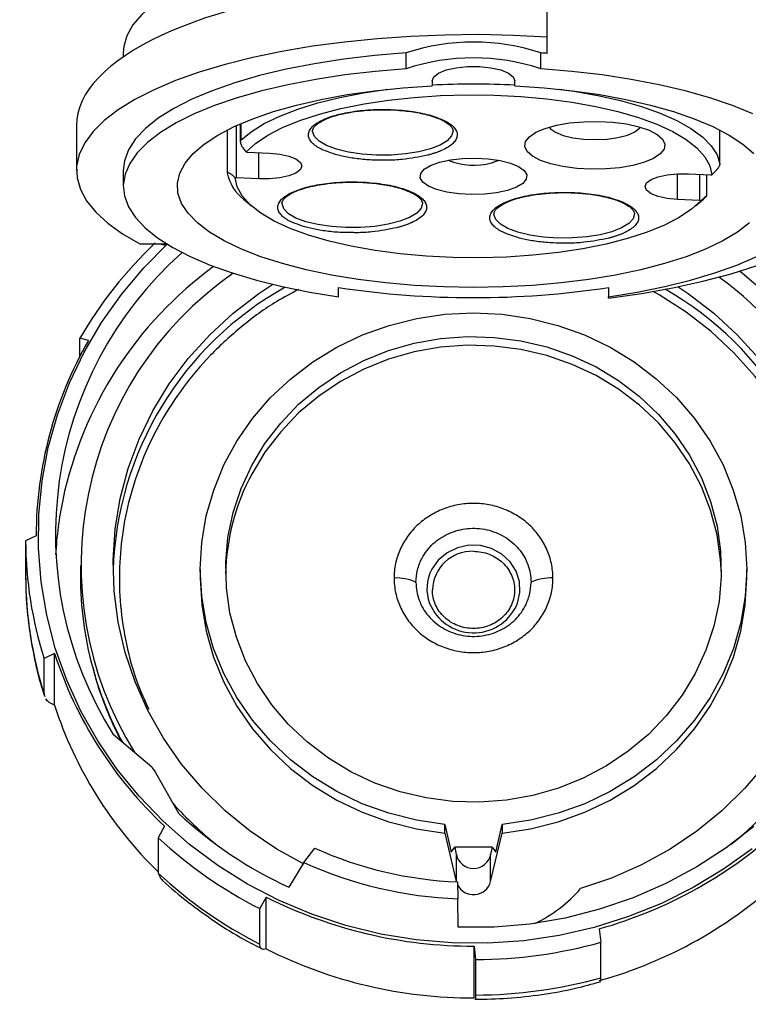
# Model space of a CAD drawing. Header units: inches. Extents: x 1.5 to 64.5, y 1.5 to 49.5.
# Tile 12 of 21: x 13.8 to 17.2, y 26.2 to 30.8. Entities that reach past the tile are written whole.
import ezdxf

# ---------------------------------------------------------------- set-up
doc = ezdxf.new("R2010")
doc.units = ezdxf.units.IN
doc.header["$LTSCALE"] = 6
doc.header["$MEASUREMENT"] = 0
doc.layers.add('DIMENSIONS', color=140, linetype='Continuous', lineweight=25)
doc.styles.add('SLDTEXTSTYLE0', font='TXT', dxfattribs={"width": 0.7})
doc.dimstyles.new('SLDDIMSTYLE0', dxfattribs={"dimtxt": 0.509766, "dimasz": 0.78, "dimexe": 0, "dimexo": 0.0625, "dimgap": 0.127441, "dimtad": 0, "dimtih": 1, "dimtoh": 1, "dimrnd": 1e-09, "dimzin": 12, "dimdsep": 46, "dimtxsty": 'SLDTEXTSTYLE0', "dimsah": 1, "dimcen": 0.09, "dimadec": 0, "dimazin": 3, "dimtfac": 1, "dimtofl": 0, "dimtmove": 0, "dimatfit": 3, "dimfxl": 0, "dimfrac": 2, "dimtolj": 1, "dimtzin": 12, "dimarcsym": 0})

# ---------------------------------------------------------------- blocks, each defined once
blk = doc.blocks.new('_D_2')
at = {"layer": 'DIMENSIONS'}
for p, q in [((11.4729, 31.5091), (11.4729, 30.6641)), ((19.2129, 31.5091), (19.2129, 21.6316)), ((11.4729, 30.3041), (11.4729, 29.6533)), ((11.4729, 29.2933), (11.4729, 21.6316)), ((11.4729, 22.3816), (13.9112, 22.3816)), ((14.6019, 22.3816), (14.4307, 22.3816)), ((14.4307, 22.3816), (14.4307, 21.5714)), ((16.5408, 22.3816), (16.712, 22.3816)), ((16.712, 22.3816), (16.712, 21.5714)), ((19.2129, 22.3816), (17.2315, 22.3816)), ((14.4307, 21.5714), (14.6019, 21.5714)), ((16.712, 21.5714), (16.5408, 21.5714))]:
    blk.add_line(p, q, dxfattribs=at)
for points in [[(11.4729, 22.3816), (12.2529, 22.2616), (12.2529, 22.5016)], [(19.2129, 22.3816), (18.4329, 22.5016), (18.4329, 22.2616)]]:
    blk.add_solid(points, dxfattribs=at)
at = {"layer": 'DIMENSIONS', "char_height": 0.5, "attachment_point": 1, "style": 'SLDTEXTSTYLE0'}
for s, insert in [('7.74', (14.8139, 23.1402)), ('196.6', (14.6019, 22.2159))]:
    blk.add_mtext(s, dxfattribs=dict(at, insert=insert))
blk = doc.blocks.new('_D_8')
at = {"layer": 'DIMENSIONS'}
for p, q in [((11.9029, 30.9874), (11.9029, 30.6641)), ((18.7829, 30.9874), (18.7829, 23.8675)), ((11.9029, 30.3041), (11.9029, 29.9081)), ((11.9029, 29.5481), (11.9029, 23.8675)), ((11.9029, 24.6175), (13.9112, 24.6175)), ((14.6019, 24.6175), (14.4307, 24.6175)), ((14.4307, 24.6175), (14.4307, 23.8073)), ((16.5408, 24.6175), (16.712, 24.6175)), ((16.712, 24.6175), (16.712, 23.8073)), ((18.7829, 24.6175), (17.2315, 24.6175)), ((14.4307, 23.8073), (14.6019, 23.8073)), ((16.712, 23.8073), (16.5408, 23.8073))]:
    blk.add_line(p, q, dxfattribs=at)
for points in [[(11.9029, 24.6175), (12.6829, 24.4975), (12.6829, 24.7375)], [(18.7829, 24.6175), (18.0029, 24.7375), (18.0029, 24.4975)]]:
    blk.add_solid(points, dxfattribs=at)
at = {"layer": 'DIMENSIONS', "char_height": 0.5, "attachment_point": 1, "style": 'SLDTEXTSTYLE0'}
for s, insert in [('6.88', (14.8139, 25.3762)), ('174.8', (14.6019, 24.4519))]:
    blk.add_mtext(s, dxfattribs=dict(at, insert=insert))

msp = doc.modelspace()

# ---------------------------------------------------------------- linework, layer by layer
for p, q in [((16.292, 30.7485), (16.292, 31.307)), ((16.292, 30.6709), (16.292, 30.7485)), ((14.2806, 30.6739), (14.2806, 30.6543)), ((15.6219, 30.5979), (15.6219, 30.673)), ((16.262, 30.5979), (16.262, 30.673)), ((15.7451, 30.5412), (15.7451, 30.5162)), ((16.1388, 30.5162), (16.1388, 30.5412)), ((14.8354, 30.3367), (14.8354, 30.2513)), ((14.8377, 30.3377), (14.8377, 30.2581)), ((14.0581, 30.3279), (14.0581, 30.1154)), ((14.7725, 30.3069), (14.7725, 30.1044)), ((14.8183, 30.0805), (14.8183, 30.329)), ((15.1788, 30.3047), (15.1799, 30.3109)), ((15.8439, 30.3095), (15.8447, 30.3047)), ((17.1114, 30.1458), (17.1114, 30.307)), ((17.1114, 30.1448), (17.1114, 30.3069)), ((14.8697, 30.2024), (14.974, 30.1973)), ((14.9226, 30.1998), (14.9226, 30.0754)), ((14.2806, 30.1154), (14.2806, 30.0403)), ((14.9226, 30.0754), (14.8183, 30.0805)), ((16.91, 29.9773), (16.91, 30.0991)), ((16.9614, 30.0991), (17.0657, 30.094)), ((17.0143, 30.0965), (17.0143, 29.9721)), ((17.0486, 29.9939), (17.0486, 30.0948)), ((14.8513, 29.9791), (14.8886, 29.9465)), ((15.0336, 29.9607), (15.0347, 29.967)), ((15.6987, 29.9655), (15.6994, 29.9607)), ((17.0143, 29.9721), (16.91, 29.9773)), ((16.9954, 29.9465), (17.0327, 29.9791)), ((17.0463, 29.9916), (17.0327, 29.9791)), ((16.0393, 29.911), (16.0404, 29.9173)), ((16.7044, 29.9159), (16.7051, 29.911)), ((14.3582, 29.7666), (14.486, 29.7666)), ((14.4728, 29.7598), (14.4482, 29.7666)), ((14.4728, 29.7598), (14.4824, 29.7688)), ((15.302, 29.5159), (15.302, 29.5591)), ((16.582, 29.5591), (16.582, 29.5159)), ((16.582, 29.5095), (16.582, 29.5159)), ((14.115, 29.3072), (14.0744, 29.3184)), ((14.0744, 29.2326), (14.0744, 29.3184)), ((13.867, 28.3803), (13.817, 28.3562)), ((13.817, 28.3562), (13.817, 28.188)), ((14.077, 28.2402), (14.077, 28.1889)), ((14.6459, 28.2214), (14.6459, 28.1804)), ((17.2381, 28.1804), (17.2381, 28.2214)), ((16.2149, 28.1599), (16.2149, 28.1598)), ((13.9545, 27.8225), (13.9045, 27.7985)), ((13.9545, 27.5764), (13.9545, 27.8225)), ((13.9045, 27.6302), (13.9045, 27.7985)), ((13.9083, 27.6188), (13.9045, 27.6302)), ((14.4155, 27.2825), (14.2327, 27.4378)), ((14.5436, 27.0624), (14.4283, 27.2671)), ((14.4767, 27.0023), (14.4465, 26.9471)), ((15.8054, 26.9692), (15.8054, 27.0102)), ((15.8054, 27.0102), (15.8368, 26.8793)), ((15.8054, 26.9692), (15.8605, 26.739)), ((16.0234, 26.739), (16.0786, 26.9692)), ((16.0472, 26.8793), (16.0786, 27.0102)), ((16.0786, 27.0102), (16.0786, 26.9692)), ((14.4465, 26.9471), (14.4465, 26.7788)), ((15.1366, 26.8306), (15.1894, 26.898)), ((15.8368, 26.8793), (15.8529, 26.9034)), ((15.8529, 26.9034), (15.8605, 26.8683)), ((16.0311, 26.9034), (15.8529, 26.9034)), ((16.0311, 26.9034), (16.0234, 26.8683)), ((16.0311, 26.9034), (16.0472, 26.8793)), ((15.1366, 26.8306), (15.0661, 26.7124)), ((15.8605, 26.8683), (15.8605, 26.739)), ((16.0234, 26.739), (16.0234, 26.8683)), ((14.4465, 26.7788), (14.4551, 26.7608)), ((15.8667, 26.738), (15.868, 26.6577)), ((14.9583, 26.666), (14.9282, 26.6108)), ((14.9583, 26.4199), (14.9583, 26.666)), ((15.8698, 26.5222), (15.868, 26.6577)), ((14.9282, 26.4425), (14.9282, 26.6108)), ((16.5383, 26.5152), (16.5457, 26.4512)), ((15.9447, 26.433), (15.9521, 26.3689)), ((15.9447, 26.1869), (15.9447, 26.433)), ((16.5457, 26.2829), (16.5457, 26.4512)), ((15.9521, 26.3689), (15.9521, 26.2006))]:
    msp.add_line(p, q)
at = {"flags": 128}
for points in [[(15.497, 31.2214), (15.4082, 31.212), (15.2663, 31.193), (15.1301, 31.1697), (15.0007, 31.1421), (14.8792, 31.1107), (14.7667, 31.0755), (14.6641, 31.037), (14.5722, 30.9955), (14.4918, 30.9512), (14.4236, 30.9046), (14.3682, 30.856), (14.3261, 30.806), (14.2975, 30.7548), (14.2827, 30.7029), (14.2806, 30.6739)], [(16.292, 30.7485), (16.1312, 30.7565), (15.9689, 30.7597), (15.8065, 30.7581), (15.645, 30.7517), (15.4858, 30.7406), (15.33, 30.7248), (15.1787, 30.7045), (15.0331, 30.6798), (14.8943, 30.6509), (14.7633, 30.6181), (14.641, 30.5814), (14.5284, 30.5414), (14.4264, 30.4981), (14.3356, 30.452), (14.2567, 30.4034), (14.1904, 30.3527), (14.1372, 30.3002), (14.0974, 30.2463), (14.0713, 30.1914), (14.0591, 30.136), (14.0609, 30.0804), (14.0767, 30.0251), (14.1065, 29.9704), (14.1498, 29.9169), (14.2065, 29.8648), (14.2761, 29.8146), (14.3582, 29.7666)], [(15.6219, 30.673), (15.4725, 30.6605), (15.3271, 30.6433), (15.187, 30.6216), (15.0533, 30.5956), (14.9273, 30.5654), (14.8099, 30.5314), (14.7023, 30.4938), (14.6053, 30.4529), (14.5197, 30.4092), (14.4464, 30.3629), (14.3859, 30.3145), (14.3387, 30.2645), (14.3053, 30.2131), (14.2859, 30.1609), (14.2806, 30.1154)], [(15.6219, 30.5979), (15.4749, 30.5856), (15.3317, 30.5688), (15.1935, 30.5476), (15.0616, 30.5222), (14.937, 30.4928), (14.8208, 30.4596), (14.7138, 30.423), (14.6171, 30.3831), (14.5313, 30.3405), (14.4573, 30.2953), (14.3956, 30.248), (14.3467, 30.199), (14.3111, 30.1487), (14.289, 30.0975), (14.2806, 30.0458), (14.2861, 29.994), (14.3053, 29.9426), (14.338, 29.8921), (14.3841, 29.8428), (14.4432, 29.7951), (14.5147, 29.7494), (14.598, 29.7062), (14.6925, 29.6658), (14.7973, 29.6284), (14.9117, 29.5945), (15.0346, 29.5643), (15.1651, 29.538), (15.302, 29.5159)], [(15.7451, 30.5412), (15.7531, 30.5602), (15.7764, 30.5776), (15.8131, 30.5921), (15.8602, 30.6024), (15.914, 30.6078), (15.97, 30.6078), (16.0238, 30.6024), (16.0709, 30.5921), (16.1076, 30.5776), (16.1309, 30.5602), (16.1388, 30.5412)], [(17.2669, 30.3831), (17.1701, 30.423), (17.0632, 30.4596), (16.9469, 30.4928), (16.8223, 30.5222), (16.6904, 30.5476), (16.5523, 30.5688), (16.4091, 30.5856), (16.262, 30.5979)], [(17.2522, 29.8663), (17.1948, 29.8224), (17.125, 29.7807), (17.0432, 29.7416), (16.9505, 29.7055), (16.8477, 29.6727), (16.7358, 29.6436), (16.616, 29.6184), (16.4895, 29.5975), (16.3575, 29.581), (16.2213, 29.5691), (16.0824, 29.562), (15.942, 29.5596), (15.8016, 29.562), (15.6627, 29.5691), (15.5265, 29.581), (15.3945, 29.5975), (15.2679, 29.6184), (15.1481, 29.6436), (15.0363, 29.6727), (14.9335, 29.7055), (14.8407, 29.7416), (14.759, 29.7807), (14.6891, 29.8224), (14.6318, 29.8663), (14.5875, 29.9119), (14.5568, 29.9588), (14.5399, 30.0065), (14.5371, 30.0546), (14.5483, 30.1025), (14.5734, 30.1498), (14.6123, 30.196), (14.6644, 30.2406), (14.7293, 30.2833), (14.8063, 30.3235), (14.8947, 30.3609), (14.9935, 30.395), (15.1018, 30.4257), (15.2186, 30.4524), (15.3425, 30.4751), (15.4725, 30.4934), (15.6071, 30.5071), (15.7451, 30.5162)], [(14.8377, 30.2581), (14.8871, 30.2987), (14.9493, 30.3373), (15.0235, 30.3733), (15.1088, 30.4063), (15.2042, 30.4359), (15.3085, 30.4617), (15.4204, 30.4834), (15.5354, 30.5004)], [(16.1388, 30.5162), (16.2768, 30.5071), (16.4115, 30.4934), (16.5414, 30.4751), (16.6654, 30.4524), (16.7821, 30.4257), (16.8905, 30.395), (16.9893, 30.3609), (17.0777, 30.3235), (17.1547, 30.2833), (17.2196, 30.2406), (17.2717, 30.196)], [(16.3486, 30.5004), (16.4178, 30.4908), (16.5323, 30.4707), (16.6398, 30.4465), (16.7388, 30.4183), (16.8282, 30.3866), (16.9069, 30.3518), (16.9739, 30.3142), (17.0284, 30.2743), (17.0698, 30.2326), (17.0976, 30.1896), (17.1114, 30.1458)], [(14.8628, 30.203), (14.9077, 30.2438), (14.9658, 30.2826), (15.0364, 30.319), (15.1184, 30.3524), (15.2109, 30.3824), (15.3127, 30.4087), (15.4225, 30.4309), (15.539, 30.4487), (15.6605, 30.4619), (15.7856, 30.4704), (15.9127, 30.474), (16.0402, 30.4726), (16.1665, 30.4664), (16.2898, 30.4553), (16.4088, 30.4396), (16.5218, 30.4194), (16.6275, 30.3949), (16.7244, 30.3666), (16.8114, 30.3347), (16.8873, 30.2996), (16.9512, 30.2619), (17.0023, 30.2219), (17.0398, 30.1802), (17.0635, 30.1373), (17.0728, 30.0938)], [(16.582, 29.5095), (16.7383, 29.5315), (16.8883, 29.5583), (17.0305, 29.5896), (17.1641, 29.6251), (17.2877, 29.6646), (17.4006, 29.7077), (17.5016, 29.7541), (17.5901, 29.8034), (17.6653, 29.8552), (17.7266, 29.9091), (17.7735, 29.9647), (17.8057, 30.0215), (17.8228, 30.079), (17.8248, 30.1369), (17.8116, 30.1945), (17.7833, 30.2516), (17.7402, 30.3075), (17.6826, 30.3619), (17.6109, 30.4143), (17.5258, 30.4643)], [(16.8459, 30.2167), (16.8279, 30.1937), (16.7964, 30.1725), (16.7526, 30.154), (16.6986, 30.1391), (16.6367, 30.1283), (16.5696, 30.1221), (16.5002, 30.1208), (16.4315, 30.1246), (16.3666, 30.1331), (16.3083, 30.146), (16.2591, 30.1628), (16.2212, 30.1827), (16.1963, 30.2049), (16.1854, 30.2284), (16.189, 30.2522), (16.207, 30.2751), (16.2385, 30.2963), (16.2822, 30.3148), (16.3362, 30.3298), (16.3981, 30.3406), (16.4653, 30.3467), (16.5347, 30.348), (16.6034, 30.3443), (16.6683, 30.3358), (16.7266, 30.3228), (16.7757, 30.306), (16.8136, 30.2861), (16.8386, 30.2639), (16.8495, 30.2404), (16.8459, 30.2167)], [(15.245, 30.2332), (15.2094, 30.2536), (15.187, 30.2762), (15.1787, 30.2998), (15.1788, 30.3047)], [(15.8447, 30.3047), (15.8448, 30.3029), (15.8384, 30.2792), (15.8178, 30.2565), (15.7838, 30.2357), (15.738, 30.2178), (15.6822, 30.2035), (15.619, 30.1935), (15.5511, 30.1883), (15.4815, 30.188), (15.4132, 30.1926), (15.3492, 30.202), (15.2923, 30.2157), (15.245, 30.2332)], [(16.3006, 30.3206), (16.3068, 30.3133), (16.3312, 30.2961), (16.3674, 30.2816), (16.4129, 30.2706), (16.465, 30.2638), (16.5205, 30.2617), (16.5757, 30.2643), (16.6273, 30.2716), (16.6719, 30.283), (16.7069, 30.2979), (16.73, 30.3153), (16.7342, 30.3206)], [(14.974, 30.1973), (15.0232, 30.1923), (15.0662, 30.1828), (15.0998, 30.1696), (15.121, 30.1536), (15.1283, 30.1363), (15.121, 30.1189), (15.0997, 30.103), (15.0661, 30.0898), (15.023, 30.0803), (14.9738, 30.0754), (14.9226, 30.0754)], [(16.1924, 30.0737), (16.1756, 30.0536), (16.1453, 30.0355), (16.1032, 30.0203), (16.0517, 30.0091), (15.9938, 30.0024), (15.9329, 30.0006), (15.8725, 30.0039), (15.8162, 30.012), (15.7672, 30.0245), (15.7283, 30.0406), (15.7019, 30.0594), (15.6894, 30.0799), (15.6916, 30.1008), (15.7083, 30.1209), (15.7387, 30.139), (15.7808, 30.1542), (15.8323, 30.1654), (15.8902, 30.1721), (15.9511, 30.1739), (16.0114, 30.1706), (16.0678, 30.1625), (16.1168, 30.1501), (16.1556, 30.1339), (16.1821, 30.1151), (16.1946, 30.0946), (16.1924, 30.0737)], [(16.0279, 30.1513), (16.0592, 30.1623), (16.0619, 30.1637)], [(17.0212, 29.9715), (16.9762, 29.9307), (16.9181, 29.8919), (16.8476, 29.8555), (16.7656, 29.8221), (16.6731, 29.7921), (16.5712, 29.7658), (16.4614, 29.7436), (16.345, 29.7258), (16.2235, 29.7126), (16.0983, 29.7041), (15.9712, 29.7006), (15.8437, 29.7019), (15.7175, 29.7081), (15.5941, 29.7192), (15.4752, 29.7349), (15.3621, 29.7551), (15.2565, 29.7796), (15.1596, 29.8079), (15.0726, 29.8398), (14.9967, 29.8749), (14.9328, 29.9126), (14.8817, 29.9526), (14.8441, 29.9943), (14.8205, 30.0372), (14.8111, 30.0807)], [(16.91, 29.9773), (16.8608, 29.9822), (16.8177, 29.9917), (16.7842, 30.0049), (16.7629, 30.0209), (16.7557, 30.0382), (16.763, 30.0556), (16.7843, 30.0715), (16.8179, 30.0847), (16.861, 30.0942), (16.9102, 30.0991), (16.9614, 30.0991)], [(15.0998, 29.8892), (15.0642, 29.9097), (15.0418, 29.9322), (15.0335, 29.9559), (15.0336, 29.9607)], [(15.6994, 29.9607), (15.6996, 29.959), (15.6932, 29.9353), (15.6726, 29.9125), (15.6386, 29.8917), (15.5928, 29.8738), (15.537, 29.8596), (15.4738, 29.8496), (15.4059, 29.8443), (15.3363, 29.844), (15.268, 29.8486), (15.204, 29.858), (15.1471, 29.8717), (15.0998, 29.8892)], [(16.1055, 29.8396), (16.0699, 29.86), (16.0474, 29.8826), (16.0392, 29.9062), (16.0393, 29.911)], [(16.7051, 29.911), (16.7052, 29.9093), (16.6989, 29.8856), (16.6783, 29.8629), (16.6443, 29.8421), (16.5984, 29.8242), (16.5427, 29.8099), (16.4795, 29.7999), (16.4116, 29.7946), (16.3419, 29.7943), (16.2737, 29.799), (16.2097, 29.8083), (16.1528, 29.8221), (16.1055, 29.8396)], [(17.2636, 26.8952), (17.128, 26.7978), (16.9844, 26.7112), (16.8336, 26.636), (16.6767, 26.5728), (16.5149, 26.522), (16.3491, 26.4839), (16.1805, 26.4588), (16.0103, 26.4468), (15.8396, 26.4482), (15.6697, 26.4627), (15.5016, 26.4904), (15.3365, 26.5311), (15.1755, 26.5844), (15.0198, 26.65), (14.8704, 26.7275), (14.7282, 26.8164), (14.5944, 26.9159), (14.4698, 27.0255), (14.3553, 27.1444), (14.2516, 27.2717), (14.1594, 27.4067), (14.0794, 27.5484), (14.0121, 27.6958), (13.958, 27.8479), (13.9175, 28.0037), (13.8908, 28.1621), (13.8781, 28.322), (13.8795, 28.4824), (13.895, 28.6421), (13.9245, 28.8001), (13.9678, 28.9553), (14.0245, 29.1065), (14.0943, 29.2528), (14.1768, 29.3933), (14.2713, 29.5268), (14.3773, 29.6525), (14.4888, 29.7649)], [(16.582, 29.5159), (16.7189, 29.538), (16.8493, 29.5643), (16.9723, 29.5945), (17.0866, 29.6284), (17.1915, 29.6658), (17.286, 29.7062)], [(17.3404, 29.5213), (17.2159, 29.6279), (17.2041, 29.6371)], [(15.1348, 26.8236), (15.0095, 26.8933), (14.8821, 26.9792), (14.7635, 27.0758), (14.6549, 27.1822), (14.5572, 27.2975), (14.4711, 27.4207), (14.3973, 27.5508), (14.3366, 27.6868), (14.2894, 27.8273), (14.2561, 27.9714), (14.237, 28.1177), (14.2322, 28.2651), (14.2418, 28.4122), (14.2657, 28.5579), (14.3038, 28.7009), (14.3556, 28.8401), (14.4208, 28.9742), (14.4988, 29.1021), (14.5889, 29.2227), (14.6904, 29.3351), (14.8025, 29.4383), (14.9241, 29.5314), (14.9895, 29.5747)], [(17.4369, 27.4601), (17.4522, 27.4888), (17.5135, 27.6222), (17.5614, 27.7602), (17.5956, 27.9018), (17.6159, 28.0457), (17.6219, 28.1908), (17.6138, 28.3358), (17.5915, 28.4795), (17.5553, 28.6207), (17.5054, 28.7581), (17.4423, 28.8906), (17.3665, 29.0172), (17.2787, 29.1366), (17.1795, 29.248), (17.0699, 29.3503), (16.9507, 29.4428), (16.823, 29.5245), (16.7942, 29.5408)], [(16.9125, 29.5632), (16.9599, 29.5314), (17.0815, 29.4383), (17.1936, 29.3351), (17.2951, 29.2227)], [(15.8054, 27.0102), (15.6715, 27.0303), (15.5405, 27.0634), (15.4139, 27.1091), (15.2931, 27.1671), (15.1794, 27.2366), (15.0741, 27.3168), (14.9782, 27.407), (14.8929, 27.5061), (14.8191, 27.6131), (14.7576, 27.7266), (14.7091, 27.8457), (14.6741, 27.9688), (14.6529, 28.0947), (14.6459, 28.2219), (14.653, 28.3492), (14.6743, 28.4751), (14.7095, 28.5982), (14.7581, 28.7171), (14.8197, 28.8307), (14.8936, 28.9375), (14.979, 29.0366), (15.0749, 29.1267), (15.1803, 29.2069), (15.2941, 29.2763), (15.415, 29.3341), (15.5416, 29.3798), (15.6726, 29.4127), (15.8065, 29.4327), (15.942, 29.4393), (16.0774, 29.4327), (16.2114, 29.4127), (16.3424, 29.3798), (16.469, 29.3341), (16.5899, 29.2763), (16.7036, 29.2069), (16.809, 29.1267), (16.905, 29.0366), (16.9904, 28.9375), (17.0643, 28.8307), (17.1259, 28.7171), (17.1745, 28.5982), (17.2097, 28.4751), (17.2309, 28.3492), (17.2381, 28.2219), (17.2311, 28.0947), (17.2099, 27.9688), (17.1749, 27.8457), (17.1263, 27.7266), (17.0648, 27.6131), (16.991, 27.5061), (16.9057, 27.407), (16.8099, 27.3168), (16.7046, 27.2366), (16.5909, 27.1671), (16.4701, 27.1091), (16.3435, 27.0634), (16.2125, 27.0303), (16.0786, 27.0102)], [(14.8897, 28.715), (14.9526, 28.819), (15.0272, 28.916), (15.1125, 29.0049), (15.2075, 29.0845), (15.3111, 29.1541), (15.4221, 29.2127), (15.5392, 29.2597), (15.661, 29.2946), (15.7862, 29.3168), (15.9131, 29.3262), (16.0404, 29.3227), (16.1666, 29.3062), (16.2901, 29.2771), (16.4095, 29.2355), (16.5234, 29.1821), (16.6305, 29.1174), (16.7296, 29.0422), (16.8194, 28.9573), (16.8989, 28.8639), (16.9673, 28.7629), (17.0235, 28.6555), (17.0672, 28.5431), (17.0976, 28.4269), (17.1144, 28.3083), (17.1176, 28.1887), (17.1069, 28.0694), (17.0826, 27.9519), (17.0449, 27.8376), (16.9943, 27.7278), (16.9313, 27.6238), (16.8568, 27.5268), (16.7715, 27.4379), (16.6765, 27.3582), (16.5729, 27.2887), (16.4619, 27.2301), (16.3448, 27.183), (16.2229, 27.1482), (16.0978, 27.126), (15.9708, 27.1166), (15.8436, 27.1201), (15.7174, 27.1366), (15.5939, 27.1657), (15.4745, 27.2073), (15.3605, 27.2607), (15.2534, 27.3254), (15.1544, 27.4006), (15.0646, 27.4855), (14.985, 27.5789), (14.9167, 27.6799), (14.8604, 27.7873), (14.8168, 27.8997), (14.7864, 28.0159), (14.7695, 28.1345), (14.7664, 28.2541), (14.7771, 28.3734), (14.8014, 28.4908), (14.8391, 28.6052), (14.8897, 28.715)], [(17.1179, 28.2009), (17.1144, 28.2672), (17.0976, 28.3859), (17.0672, 28.5021), (17.0235, 28.6145), (16.9673, 28.7218), (16.8989, 28.8228), (16.8194, 28.9163), (16.7296, 29.0011), (16.6305, 29.0763), (16.5234, 29.141), (16.4095, 29.1945), (16.2901, 29.236), (16.1666, 29.2652), (16.0404, 29.2817), (15.9131, 29.2852), (15.7862, 29.2758), (15.661, 29.2535), (15.5392, 29.2187), (15.4221, 29.1717), (15.3111, 29.1131), (15.2075, 29.0435), (15.1125, 28.9638), (15.0272, 28.8749), (14.9526, 28.7779), (14.8897, 28.6739)], [(16.1456, 28.0483), (16.1505, 28.0603), (16.1621, 28.1112), (16.16, 28.1632), (16.1441, 28.2131), (16.1155, 28.2577), (16.076, 28.2942), (16.0281, 28.3203), (15.9747, 28.3344), (15.9194, 28.3356), (15.8654, 28.3238), (15.8163, 28.2998), (15.775, 28.2651), (15.7443, 28.2218)], [(14.6459, 28.1804), (14.6529, 28.0536), (14.6741, 27.9277), (14.7091, 27.8046), (14.7576, 27.6856), (14.8191, 27.572), (14.8929, 27.4651), (14.9782, 27.366), (15.0741, 27.2758), (15.1794, 27.1955), (15.2931, 27.126), (15.4139, 27.0681), (15.5405, 27.0223), (15.6715, 26.9892), (15.8054, 26.9692)], [(16.0786, 26.9692), (16.2125, 26.9892), (16.3435, 27.0223), (16.4701, 27.0681), (16.5909, 27.126), (16.7046, 27.1955), (16.8099, 27.2758), (16.9057, 27.366), (16.991, 27.4651), (17.0648, 27.572), (17.1263, 27.6856), (17.1749, 27.8046), (17.2099, 27.9277), (17.2311, 28.0536), (17.2381, 28.1804)], [(17.3268, 27.2975), (17.229, 27.1822), (17.1204, 27.0758), (17.0019, 26.9792), (16.8745, 26.8933), (16.7392, 26.8186), (16.5972, 26.756), (16.4497, 26.7058)], [(17.272, 27.0016), (17.1411, 26.8998), (17.0014, 26.8089), (16.854, 26.7295), (16.6999, 26.6623), (16.5402, 26.6077), (16.3762, 26.5661), (16.2089, 26.5379), (16.0397, 26.5232), (15.8698, 26.5222)]]:
    msp.add_lwpolyline(points, dxfattribs=at)
for centre, radius, start, end in [((15.942, 29.7039), 1.0206, 71.7258, 108.2742), ((15.954, 26.0851), 4.5983, 85.7849, 86.1592), ((15.942, 29.6287), 1.0206, 71.7258, 108.2742), ((15.942, 27.1295), 3.3958, 86.6768, 93.3232), ((14.875, 30.3109), 0.1086, 263.5391, 267.2038), ((15.943, 30.4574), 0.3176, 247.6312, 285.5092), ((14.9843, 30.1502), 0.2168, 192.3397, 232.138), ((14.8125, 29.9644), 0.1163, 87.183, 90.685), ((17.0714, 30.2101), 0.1163, 267.183, 270.685), ((17.009, 29.8636), 0.1086, 83.5391, 87.2038), ((15.8145, 28.3104), 2.011, 133.4199, 149.9151), ((15.7454, 28.3885), 1.7866, 131.5778, 212.1484), ((15.801, 28.1683), 1.8481, 126.2152, 168.0676), ((15.7687, 28.2428), 1.6885, 124.9384, 211.876), ((16.1111, 28.2408), 1.6921, 308.495, 53.9579), ((15.8239, 28.1699), 1.5923, 119.1132, 178.3624), ((15.942, 33.8134), 4.3021, 261.4447, 278.5553), ((16.0612, 28.1702), 1.5913, 1.6271, 60.2118), ((15.7247, 28.3799), 1.8577, 150.0551, 179.9887), ((15.8162, 28.1792), 1.0504, 151.8991, 178.8153), ((15.7147, 28.1971), 1.7577, 168.4051, 176.9102), ((15.7027, 28.3664), 1.8857, 180.3081, 197.5278), ((15.9363, 28.1179), 0.1894, 88.2746, 178.1638), ((15.7027, 28.1981), 1.8857, 180.3081, 197.5278), ((15.7304, 28.1893), 1.6534, 180.0148, 195.0604), ((15.9175, 28.1291), 0.1965, 151.8491, 200.5575), ((15.5751, 27.9576), 0.223, 65.0901, 92.5694), ((16.3089, 27.9577), 0.223, 87.4508, 114.9264), ((15.9422, 28.1453), 0.2253, 202.1997, 334.527), ((15.792, 28.4159), 1.9309, 197.8981, 227.0632), ((15.7634, 28.1987), 1.6878, 195.0753, 208.2065), ((15.7899, 28.1688), 1.9286, 197.8892, 225.8504), ((14.3787, 27.239), 0.057, 29.4939, 49.7599), ((15.8653, 28.3223), 1.8135, 221.9722, 230.8217), ((15.8974, 28.5183), 1.988, 227.0806, 245.2819), ((15.9731, 28.5424), 2.1045, 285.5792, 313.1039), ((15.89, 28.5014), 2.1212, 227.1195, 243.0364), ((15.9395, 28.5592), 1.8227, 245.7006, 267.7109), ((15.9393, 28.5926), 1.9362, 245.5052, 267.8897), ((15.89, 28.3332), 2.1212, 227.1195, 243.0364), ((15.9417, 26.7622), 0.0849, 205.9632, 344.1304), ((15.9731, 28.2964), 2.1045, 285.5792, 313.1039), ((15.9602, 27.1247), 0.6443, 295.0737, 319.4419), ((15.9392, 28.6141), 2.1811, 243.2722, 270.1437), ((15.9392, 28.368), 2.1811, 243.2722, 270.1437), ((15.9426, 28.6203), 2.2515, 270.2411, 285.5364), ((15.9426, 28.4521), 2.2515, 270.2411, 285.5364)]:
    msp.add_arc(centre, radius, start, end)
for centre, major_axis, ratio, start_param, end_param in [((15.942, 30.3279), (1.8839, 0), 0.367529, 1.809281, 3.141593), ((15.942, 26.8872), (0, 0.0861), 0.969616, 1.792141, 4.491044)]:
    msp.add_ellipse(centre, major_axis=major_axis, ratio=ratio, start_param=start_param, end_param=end_param)
for points, knots in [([(15.229, 30.2118), (15.2266, 30.2129), (15.2218, 30.2152), (15.2149, 30.2187), (15.2084, 30.2223), (15.2023, 30.2259), (15.1966, 30.2296), (15.1913, 30.2334), (15.1863, 30.2372), (15.1767, 30.2455), (15.1654, 30.2584), (15.1581, 30.2766), (15.1588, 30.2952), (15.1681, 30.3136), (15.1852, 30.3312), (15.2095, 30.3473), (15.2397, 30.3617), (15.2745, 30.374), (15.3131, 30.3843), (15.3559, 30.3928), (15.403, 30.3994), (15.4544, 30.4037), (15.5079, 30.4053), (15.5624, 30.404), (15.6156, 30.4), (15.6656, 30.3932), (15.7114, 30.3842), (15.7511, 30.3733), (15.7852, 30.361), (15.8137, 30.3473), (15.8368, 30.3322), (15.8539, 30.3155), (15.8639, 30.2977), (15.8658, 30.2791), (15.8595, 30.2606), (15.8448, 30.2427), (15.8227, 30.226), (15.7998, 30.2139), (15.7805, 30.2057), (15.7674, 30.2007), (15.7534, 30.196), (15.7387, 30.1915), (15.7283, 30.1888), (15.7231, 30.1874)], [0, 0, 0, 0, 0.00743, 0.014834, 0.022219, 0.029596, 0.036974, 0.044361, 0.051766, 0.059199, 0.091049, 0.122911, 0.155774, 0.188649, 0.220997, 0.253358, 0.2838, 0.314255, 0.343212, 0.372181, 0.40339, 0.434611, 0.4673, 0.500002, 0.532691, 0.565393, 0.596602, 0.627823, 0.65678, 0.685749, 0.716192, 0.746647, 0.778995, 0.811356, 0.844218, 0.877093, 0.908943, 0.940806, 0.95268, 0.964499, 0.976301, 0.988122, 1, 1, 1, 1]), ([(15.1803, 30.3085), (15.1807, 30.3107), (15.1817, 30.3162), (15.191, 30.3279), (15.2076, 30.3413), (15.2306, 30.3544), (15.2596, 30.3667), (15.2944, 30.3778), (15.3345, 30.3873), (15.3753, 30.3944), (15.4154, 30.3991), (15.4595, 30.4027), (15.492, 30.4033), (15.5117, 30.4036)], [0, 0, 0, 0, 0.0668768, 0.1664883, 0.2597882, 0.3502609, 0.4445175, 0.5401966, 0.6339324, 0.734111, 0.8093481, 0.8837639, 1, 1, 1, 1]), ([(15.5117, 30.4036), (15.5342, 30.4032), (15.5654, 30.4026), (15.6098, 30.3989), (15.6455, 30.3947), (15.6851, 30.3881), (15.722, 30.3795), (15.7498, 30.3715), (15.7633, 30.3661), (15.7672, 30.3645)], [0, 0, 0, 0, 0.231095, 0.32229, 0.471479, 0.621824, 0.778231, 0.93556, 1, 1, 1, 1]), ([(15.7672, 30.3645), (15.773, 30.3623), (15.7885, 30.3565), (15.8081, 30.346), (15.8258, 30.3339), (15.8373, 30.3222), (15.843, 30.3133), (15.8435, 30.309), (15.8437, 30.3075)], [0, 0, 0, 0, 0.118614, 0.31672, 0.509892, 0.699739, 0.89371, 1, 1, 1, 1]), ([(14.8377, 30.2581), (14.8355, 30.256), (14.835, 30.2523), (14.8365, 30.2435), (14.8385, 30.2384), (14.8438, 30.2281), (14.847, 30.223), (14.8544, 30.2127), (14.8584, 30.2077), (14.8628, 30.203)], [0, 0, 0, 0, 0.25, 0.25, 0.5, 0.5, 0.75, 0.75, 1, 1, 1, 1]), ([(15.5121, 30.1639), (15.4951, 30.1639), (15.4538, 30.164), (15.3906, 30.17), (15.3061, 30.1833), (15.2594, 30.2006), (15.229, 30.2118)], [0, 0, 0, 0, 0.155409, 0.377772, 0.595514, 1, 1, 1, 1]), ([(15.7231, 30.1874), (15.6848, 30.1797), (15.6257, 30.168), (15.5504, 30.1631), (15.5194, 30.1637), (15.5121, 30.1639)], [0, 0, 0, 0, 0.586908, 0.902851, 1, 1, 1, 1]), ([(14.8111, 30.0807), (14.8066, 30.0849), (14.8021, 30.0888), (14.7935, 30.0958), (14.7893, 30.099), (14.7817, 30.1038), (14.7784, 30.1056), (14.7736, 30.1068), (14.7722, 30.1061), (14.7726, 30.1039)], [0, 0, 0, 0, 0.25, 0.25, 0.5, 0.5, 0.75, 0.75, 1, 1, 1, 1]), ([(17.1114, 30.1458), (17.1117, 30.1436), (17.1104, 30.1399), (17.1057, 30.1314), (17.1023, 30.1266), (17.0947, 30.117), (17.0906, 30.1122), (17.0818, 30.1027), (17.0774, 30.0982), (17.0728, 30.0938)], [0, 0, 0, 0, 0.25, 0.25, 0.5, 0.5, 0.75, 0.75, 1, 1, 1, 1]), ([(15.0838, 29.8678), (15.0814, 29.869), (15.0765, 29.8712), (15.0697, 29.8747), (15.0632, 29.8783), (15.0571, 29.8819), (15.0514, 29.8856), (15.0461, 29.8894), (15.0411, 29.8933), (15.0315, 29.9015), (15.0202, 29.9145), (15.0129, 29.9327), (15.0136, 29.9512), (15.0229, 29.9696), (15.04, 29.9872), (15.0643, 30.0033), (15.0945, 30.0177), (15.1292, 30.03), (15.1679, 30.0404), (15.2107, 30.0489), (15.2578, 30.0554), (15.3092, 30.0597), (15.3627, 30.0613), (15.4172, 30.0601), (15.4704, 30.056), (15.5204, 30.0493), (15.5662, 30.0402), (15.6059, 30.0294), (15.64, 30.0171), (15.6685, 30.0034), (15.6916, 29.9882), (15.7087, 29.9715), (15.7187, 29.9537), (15.7206, 29.9352), (15.7143, 29.9166), (15.6996, 29.8988), (15.6775, 29.882), (15.6546, 29.87), (15.6353, 29.8618), (15.6222, 29.8567), (15.6082, 29.852), (15.5935, 29.8475), (15.5831, 29.8448), (15.5779, 29.8434)], [0, 0, 0, 0, 0.00743, 0.014834, 0.022219, 0.029596, 0.036974, 0.044361, 0.051766, 0.059199, 0.091049, 0.122911, 0.155774, 0.188649, 0.220997, 0.253358, 0.2838, 0.314255, 0.343212, 0.372181, 0.40339, 0.434611, 0.4673, 0.500002, 0.532691, 0.565393, 0.596602, 0.627823, 0.65678, 0.685749, 0.716192, 0.746647, 0.778995, 0.811356, 0.844218, 0.877093, 0.908943, 0.940806, 0.95268, 0.964499, 0.976301, 0.988122, 1, 1, 1, 1]), ([(15.0351, 29.9646), (15.0355, 29.9668), (15.0365, 29.9722), (15.0458, 29.9839), (15.0624, 29.9973), (15.0854, 30.0104), (15.1144, 30.0227), (15.1492, 30.0338), (15.1893, 30.0434), (15.2301, 30.0504), (15.2702, 30.0552), (15.3143, 30.0588), (15.3468, 30.0593), (15.3665, 30.0596)], [0, 0, 0, 0, 0.0668768, 0.1664883, 0.2597882, 0.3502609, 0.4445175, 0.5401966, 0.6339324, 0.734111, 0.8093481, 0.8837639, 1, 1, 1, 1]), ([(15.3665, 30.0596), (15.3889, 30.0592), (15.4202, 30.0587), (15.4646, 30.055), (15.5003, 30.0508), (15.5399, 30.0441), (15.5768, 30.0356), (15.6046, 30.0276), (15.6181, 30.0221), (15.622, 30.0205)], [0, 0, 0, 0, 0.2310948, 0.3222897, 0.4714787, 0.6218239, 0.7782306, 0.9355595, 1, 1, 1, 1]), ([(15.622, 30.0205), (15.6278, 30.0184), (15.6433, 30.0125), (15.6629, 30.0021), (15.6806, 29.9899), (15.6921, 29.9782), (15.6978, 29.9693), (15.6983, 29.9651), (15.6985, 29.9636)], [0, 0, 0, 0, 0.1186142, 0.31672, 0.5098919, 0.699739, 0.8937097, 1, 1, 1, 1]), ([(16.0895, 29.8182), (16.0871, 29.8193), (16.0822, 29.8216), (16.0754, 29.8251), (16.0689, 29.8286), (16.0628, 29.8323), (16.0571, 29.836), (16.0518, 29.8398), (16.0468, 29.8436), (16.0372, 29.8518), (16.0259, 29.8648), (16.0186, 29.883), (16.0193, 29.9016), (16.0285, 29.92), (16.0457, 29.9376), (16.07, 29.9537), (16.1002, 29.9681), (16.1349, 29.9803), (16.1736, 29.9907), (16.2164, 29.9992), (16.2635, 30.0058), (16.3149, 30.01), (16.3684, 30.0117), (16.4229, 30.0104), (16.4761, 30.0063), (16.5261, 29.9996), (16.5719, 29.9905), (16.6116, 29.9797), (16.6457, 29.9674), (16.6742, 29.9537), (16.6973, 29.9386), (16.7144, 29.9218), (16.7244, 29.9041), (16.7263, 29.8855), (16.72, 29.867), (16.7053, 29.8491), (16.6832, 29.8324), (16.6603, 29.8203), (16.641, 29.8121), (16.6278, 29.8071), (16.6139, 29.8024), (16.5992, 29.7979), (16.5888, 29.7951), (16.5836, 29.7938)], [0, 0, 0, 0, 0.00743, 0.014834, 0.022219, 0.029596, 0.036974, 0.044361, 0.051766, 0.059199, 0.091049, 0.122911, 0.155774, 0.188649, 0.220997, 0.253358, 0.2838, 0.314255, 0.343212, 0.372181, 0.40339, 0.434611, 0.4673, 0.500002, 0.532691, 0.565393, 0.596602, 0.627823, 0.65678, 0.685749, 0.716192, 0.746647, 0.778995, 0.811356, 0.844218, 0.877093, 0.908943, 0.940806, 0.95268, 0.964499, 0.976301, 0.988122, 1, 1, 1, 1]), ([(16.0408, 29.9149), (16.0412, 29.9171), (16.0422, 29.9226), (16.0514, 29.9342), (16.068, 29.9476), (16.091, 29.9607), (16.1201, 29.973), (16.1549, 29.9841), (16.195, 29.9937), (16.2358, 30.0007), (16.2759, 30.0055), (16.32, 30.0091), (16.3524, 30.0096), (16.3722, 30.01)], [0, 0, 0, 0, 0.0668768, 0.1664883, 0.2597882, 0.3502609, 0.4445175, 0.5401966, 0.6339324, 0.734111, 0.8093481, 0.8837639, 1, 1, 1, 1]), ([(16.3722, 30.01), (16.3946, 30.0096), (16.4259, 30.009), (16.4703, 30.0053), (16.506, 30.0011), (16.5455, 29.9944), (16.5825, 29.9859), (16.6103, 29.9779), (16.6238, 29.9725), (16.6277, 29.9709)], [0, 0, 0, 0, 0.231095, 0.32229, 0.471479, 0.621824, 0.778231, 0.93556, 1, 1, 1, 1]), ([(16.6277, 29.9709), (16.6335, 29.9687), (16.649, 29.9629), (16.6685, 29.9524), (16.6862, 29.9403), (16.6978, 29.9286), (16.7034, 29.9196), (16.704, 29.9154), (16.7042, 29.9139)], [0, 0, 0, 0, 0.118614, 0.31672, 0.509892, 0.699739, 0.89371, 1, 1, 1, 1]), ([(17.0463, 29.9916), (17.0484, 29.9937), (17.049, 29.9944), (17.0475, 29.9936), (17.0455, 29.9921), (17.0402, 29.9878), (17.037, 29.9851), (17.0296, 29.9788), (17.0255, 29.9753), (17.0212, 29.9715)], [0, 0, 0, 0, 0.25, 0.25, 0.5, 0.5, 0.75, 0.75, 1, 1, 1, 1]), ([(15.3669, 29.8199), (15.3499, 29.8199), (15.3086, 29.82), (15.2454, 29.826), (15.1609, 29.8393), (15.1142, 29.8566), (15.0838, 29.8678)], [0, 0, 0, 0, 0.155409, 0.377772, 0.595514, 1, 1, 1, 1]), ([(15.5779, 29.8434), (15.5395, 29.8358), (15.4805, 29.824), (15.4052, 29.8191), (15.3742, 29.8198), (15.3669, 29.8199)], [0, 0, 0, 0, 0.586908, 0.902851, 1, 1, 1, 1]), ([(16.3726, 29.7703), (16.3556, 29.7703), (16.3143, 29.7703), (16.2511, 29.7763), (16.1666, 29.7897), (16.1199, 29.8069), (16.0895, 29.8182)], [0, 0, 0, 0, 0.155409, 0.377772, 0.595514, 1, 1, 1, 1]), ([(16.5836, 29.7938), (16.5452, 29.7861), (16.4862, 29.7744), (16.4109, 29.7695), (16.3799, 29.7701), (16.3726, 29.7703)], [0, 0, 0, 0, 0.586908, 0.902851, 1, 1, 1, 1]), ([(15.1129, 29.5501), (15.0776, 29.5316), (14.9817, 29.4814), (14.8405, 29.3769), (14.6916, 29.241), (14.563, 29.0889), (14.4568, 28.9262), (14.3738, 28.7565), (14.314, 28.5836), (14.276, 28.4084), (14.2592, 28.2303), (14.2639, 28.0485), (14.2926, 27.8638), (14.3372, 27.698), (14.3826, 27.5983), (14.4012, 27.5574)], [0, 0, 0, 0, 0.049449, 0.134204, 0.218974, 0.303099, 0.38642, 0.467029, 0.545808, 0.622628, 0.699463, 0.778243, 0.858836, 0.942172, 1, 1, 1, 1]), ([(16.3188, 28.1805), (16.3188, 28.2036), (16.3164, 28.227), (16.3067, 28.2725), (16.2996, 28.2945), (16.2854, 28.3267), (16.2747, 28.3479), (16.2557, 28.3776), (16.2338, 28.4054), (16.2171, 28.4227), (16.1908, 28.4474), (16.1717, 28.462), (16.1411, 28.4813), (16.1199, 28.4932), (16.0748, 28.5132), (16.0397, 28.5232), (15.9913, 28.5322), (15.9664, 28.5345), (15.9172, 28.5345), (15.8927, 28.5322), (15.8563, 28.5254), (15.8321, 28.5197), (15.7975, 28.508), (15.7642, 28.4932), (15.7428, 28.4812), (15.7119, 28.4618), (15.6929, 28.4471), (15.6581, 28.4144), (15.6423, 28.3963), (15.6148, 28.3577), (15.5975, 28.3273), (15.5807, 28.2831), (15.5747, 28.2607), (15.5676, 28.2268), (15.5651, 28.2037), (15.5651, 28.1804)], [0, 0, 0, 0, 0.0625, 0.0625, 0.125, 0.125, 0.15625, 0.1875, 0.21875, 0.25, 0.25, 0.3125, 0.3125, 0.34375, 0.375, 0.4375, 0.4375, 0.5, 0.5, 0.5625, 0.5625, 0.59375, 0.625, 0.65625, 0.6875, 0.6875, 0.75, 0.75, 0.8125, 0.8125, 0.875, 0.90625, 0.9375, 0.9375, 1, 1, 1, 1]), ([(15.6978, 28.2744), (15.7045, 28.2871), (15.7124, 28.2993), (15.7304, 28.3225), (15.7405, 28.3335), (15.7622, 28.3534), (15.7739, 28.3625), (15.799, 28.3788), (15.8124, 28.386), (15.8399, 28.3981), (15.8541, 28.4031), (15.8836, 28.4108), (15.8987, 28.4135), (15.9289, 28.4164), (15.9441, 28.4167), (15.9745, 28.4149), (15.9898, 28.4127), (16.0193, 28.4062), (16.0337, 28.4018), (16.0619, 28.3907), (16.0756, 28.384), (16.1012, 28.3687), (16.1133, 28.36), (16.136, 28.3408), (16.1465, 28.3303), (16.1654, 28.3079), (16.1738, 28.2961), (16.1885, 28.2709), (16.1948, 28.2577), (16.2047, 28.2307), (16.2085, 28.2169), (16.2136, 28.1886), (16.2149, 28.1742), (16.2149, 28.1599)], [0, 0, 0, 0, 0.0625, 0.0625, 0.125, 0.125, 0.1875, 0.1875, 0.25, 0.25, 0.3125, 0.3125, 0.375, 0.375, 0.4375, 0.4375, 0.5, 0.5, 0.5625, 0.5625, 0.625, 0.625, 0.6875, 0.6875, 0.75, 0.75, 0.8125, 0.8125, 0.875, 0.875, 0.9375, 0.9375, 1, 1, 1, 1]), ([(15.942, 28.3072), (15.9675, 28.3072), (15.993, 28.3024), (16.0402, 28.284), (16.0618, 28.2705), (16.0979, 28.2365), (16.1124, 28.2162), (16.1319, 28.1719), (16.137, 28.1479), (16.137, 28.0999), (16.1319, 28.076), (16.1124, 28.0316), (16.0979, 28.0113), (16.0618, 27.9774), (16.0402, 27.9638), (15.993, 27.9454), (15.9675, 27.9407), (15.942, 27.9407)], [0, 0, 0, 0, 0.125, 0.125, 0.25, 0.25, 0.375, 0.375, 0.5, 0.5, 0.625, 0.625, 0.75, 0.75, 0.875, 0.875, 1, 1, 1, 1]), ([(15.669, 28.1598), (15.669, 28.1797), (15.6715, 28.1994), (15.6811, 28.2378), (15.6884, 28.2568), (15.6978, 28.2744)], [0, 0, 0, 0, 0.5, 0.5, 1, 1, 1, 1]), ([(13.8185, 28.1795), (13.8184, 28.1596), (13.8177, 28.0881), (13.8293, 27.9655), (13.8542, 27.813), (13.8808, 27.697), (13.9026, 27.6334), (13.9077, 27.6186)], [0, 0, 0, 0, 0.1051283, 0.3761068, 0.647065, 0.918058, 1, 1, 1, 1]), ([(15.5651, 28.1804), (15.5651, 28.1571), (15.5676, 28.1337), (15.5749, 28.0995), (15.581, 28.0768), (15.5934, 28.0443), (15.6092, 28.013), (15.622, 27.9929), (15.6427, 27.9639), (15.6583, 27.9461), (15.6931, 27.9134), (15.7125, 27.8985), (15.7535, 27.8728), (15.7751, 27.862), (15.8095, 27.8486), (15.833, 27.8408), (15.8687, 27.8324), (15.9051, 27.8273), (15.93, 27.8262), (15.9671, 27.8262), (15.9917, 27.8286), (16.0278, 27.8353), (16.0517, 27.841), (16.0987, 27.8568), (16.1418, 27.8785), (16.1818, 27.9064), (16.2, 27.922), (16.2261, 27.9465), (16.2417, 27.9644), (16.2623, 27.9935), (16.2751, 28.0135), (16.2908, 28.0448), (16.3032, 28.0774), (16.3093, 28.1002), (16.3165, 28.1344), (16.3189, 28.1573), (16.3188, 28.1805)], [0, 0, 0, 0, 0.0625, 0.0625, 0.09375, 0.125, 0.15625, 0.1875, 0.1875, 0.25, 0.25, 0.3125, 0.3125, 0.375, 0.375, 0.40625, 0.4375, 0.46875, 0.5, 0.5, 0.5625, 0.5625, 0.59375, 0.625, 0.6875, 0.71875, 0.75, 0.75, 0.8125, 0.8125, 0.84375, 0.875, 0.90625, 0.9375, 0.9375, 1, 1, 1, 1]), ([(15.669, 28.1598), (15.669, 28.1455), (15.6703, 28.1311), (15.6755, 28.1027), (15.6793, 28.0887), (15.6893, 28.0618), (15.6955, 28.0488), (15.7102, 28.0236), (15.7187, 28.0116), (15.7376, 27.9893), (15.748, 27.9789), (15.7707, 27.9596), (15.7829, 27.9509), (15.8086, 27.9356), (15.822, 27.929), (15.8501, 27.9179), (15.8648, 27.9134), (15.8943, 27.9069), (15.9093, 27.9048), (15.9398, 27.903), (15.9552, 27.9033), (15.9854, 27.9062), (16.0003, 27.9089), (16.0297, 27.9165), (16.0441, 27.9216), (16.0716, 27.9337), (16.0847, 27.9408), (16.1099, 27.9571), (16.1217, 27.9663), (16.1435, 27.9862), (16.1534, 27.997), (16.1714, 28.0201), (16.1794, 28.0325), (16.1862, 28.0453)], [0, 0, 0, 0, 0.0625, 0.0625, 0.125, 0.125, 0.1875, 0.1875, 0.25, 0.25, 0.3125, 0.3125, 0.375, 0.375, 0.4375, 0.4375, 0.5, 0.5, 0.5625, 0.5625, 0.625, 0.625, 0.6875, 0.6875, 0.75, 0.75, 0.8125, 0.8125, 0.875, 0.875, 0.9375, 0.9375, 1, 1, 1, 1]), ([(16.1862, 28.0453), (16.1909, 28.0541), (16.195, 28.0632), (16.2022, 28.0817), (16.2052, 28.0913), (16.2125, 28.1204), (16.2149, 28.1401), (16.2149, 28.1598)], [0, 0, 0, 0, 0.25, 0.25, 0.5, 0.5, 1, 1, 1, 1]), ([(15.942, 27.9407), (15.9165, 27.9407), (15.8909, 27.9454), (15.8438, 27.9638), (15.8221, 27.9774), (15.786, 28.0113), (15.7716, 28.0316), (15.7521, 28.076), (15.747, 28.0999), (15.747, 28.1239)], [0, 0, 0, 0, 0.25, 0.25, 0.5, 0.5, 0.75, 0.75, 1, 1, 1, 1]), ([(14.1358, 27.7557), (14.1428, 27.7287), (14.162, 27.6552), (14.2076, 27.5392), (14.2466, 27.4488), (14.2717, 27.4054), (14.2725, 27.404)], [0, 0, 0, 0, 0.221413, 0.604521, 0.987762, 1, 1, 1, 1]), ([(14.4531, 26.7588), (14.4577, 26.7542), (14.4997, 26.7124), (14.5874, 26.6412), (14.7163, 26.5471), (14.834, 26.4732), (14.9105, 26.4348), (14.9391, 26.4204)], [0, 0, 0, 0, 0.03276, 0.301479, 0.570455, 0.839673, 1, 1, 1, 1]), ([(14.9583, 26.4199), (14.9484, 26.4166), (14.941, 26.4169), (14.9333, 26.4225), (14.9314, 26.4254), (14.9288, 26.4327), (14.9282, 26.4372), (14.9282, 26.4425)], [0, 0, 0, 0, 0.5, 0.5, 0.75, 0.75, 1, 1, 1, 1]), ([(16.5422, 26.2668), (16.5431, 26.2657), (16.5455, 26.2625), (16.5456, 26.2749), (16.5457, 26.2829)], [0, 0, 0, 0, 0.361209, 1, 1, 1, 1]), ([(15.949, 26.1804), (16.0007, 26.1815), (16.1067, 26.1836), (16.2662, 26.2021), (16.4131, 26.2278), (16.5042, 26.2529), (16.5431, 26.2636)], [0, 0, 0, 0, 0.2572033, 0.5280129, 0.7988254, 1, 1, 1, 1]), ([(15.9521, 26.2006), (15.9518, 26.1889), (15.9516, 26.1766), (15.9491, 26.1804), (15.949, 26.1806)], [0, 0, 0, 0, 0.957864, 1, 1, 1, 1])]:
    msp.add_open_spline(points, degree=3, knots=knots)
msp.add_open_spline([(13.9545, 27.5764), (13.9346, 27.5848), (13.9205, 27.5948), (13.9123, 27.6065)], degree=3)

# ---------------------------------------------------------------- dimensions: what is measured, and where the dimension line sits
at = {"layer": 'DIMENSIONS'}
for base, p1, p2, picture, middle in [((19.2129, 22.3816), (11.4729, 31.8091), (19.2129, 31.8091), '_D_2', (15.5713, 22.3816)), ((18.7829, 24.6175), (11.9029, 31.2874), (18.7829, 31.2874), '_D_8', (15.5713, 24.6175))]:
    dim = msp.add_linear_dim(base=base, p1=p1, p2=p2, dimstyle='SLDDIMSTYLE0', dxfattribs=at)
    dim.commit()
    dim.dimension.update_dxf_attribs({"geometry": picture, "text_midpoint": middle, "dimtype": 160})

doc.saveas('drawing.dxf')
